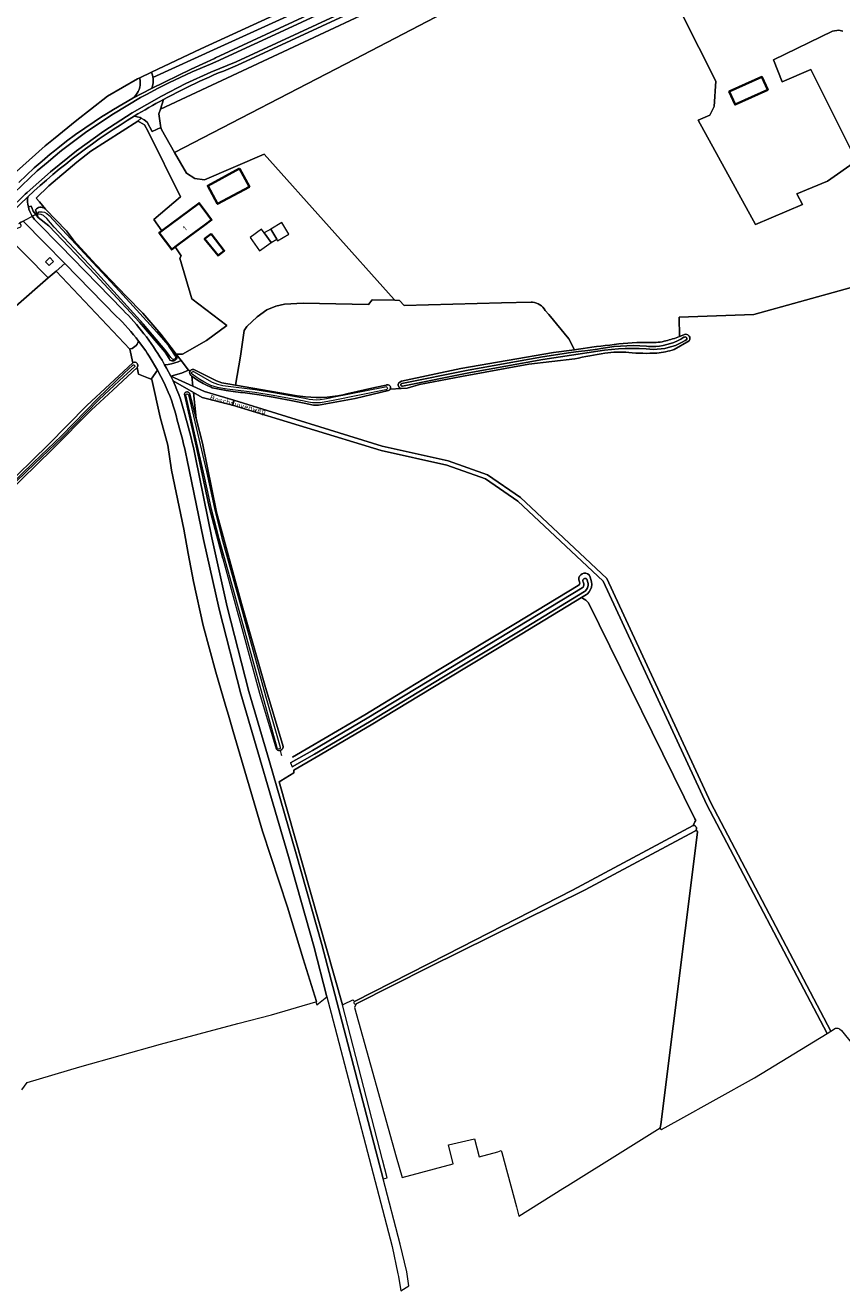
# Model space of a CAD drawing. Header units: metres. Extents: x 178952 to 185583, y 415201 to 419317.
# Tile 14 of 165: x 180721 to 181001, y 417312 to 417745. Entities that reach past the tile are written whole.
import ezdxf
from ezdxf.enums import TextEntityAlignment as Align

# ---------------------------------------------------------------- set-up
doc = ezdxf.new("R2010")
doc.units = ezdxf.units.M
for name, color, linetype, lineweight in [('B-XX-GR-BEPLANTING_CULTUUR_BOSPLANTSOEN-GV', 253, 'Continuous', 18), ('B-XX-GR-BOS_GEMENGD-GV', 253, 'Continuous', 13), ('B-XX-GR-BOUWLAND-GV', 253, 'Continuous', 13), ('B-XX-GR-GRAS-GV', 253, 'Continuous', 13), ('B-XX-GR-HOUTOPSTAND_LOOF-GV', 253, 'Continuous', 13), ('B-XX-KW-KUNSTWERK_DUIKER-G', 252, 'Continuous', 18), ('B-XX-OG-BEBOUWING-GV', 252, 'Continuous', 35), ('B-XX-OG-BEBOUWING-T18', 252, 'Continuous', 18), ('B-XX-OG-BEBOUWING_LAGE TRAFO-GV', 252, 'Continuous', 18), ('B-XX-OG-BEBOUWING_OVERBOUWING-GV', 252, 'Continuous', 18), ('B-XX-OG-BEBOUWING_SCHUUR-GV', 252, 'Continuous', 35), ('B-XX-OG-TERREIN_CULTUURSCHEIDING-GV', 253, 'Continuous', 18), ('B-XX-OG-TERREIN_ERF-GV', 253, 'Continuous', 18), ('B-XX-OG-TOPOGRAFIE-T18', 253, 'Continuous', 18), ('B-XX-OG-WATER-GV', 253, 'Continuous', 18), ('B-XX-OG-WATER_GREPPEL-GV', 253, 'Continuous', 18), ('B-XX-OG-WATER_SLOOT-GV', 253, 'Continuous', 18), ('B-XX-OG-WEG-GV', 253, 'Continuous', 18), ('B-XX-VH-VERHARDING_ASFALT-GV', 251, 'Continuous', 18), ('B-XX-VH-VERHARDING_FUNDERING_ZAND-GV', 251, 'Continuous', 18), ('B-XX-VH-VERHARDING_HALFVERHARDING_GRIND-GV', 251, 'Continuous', 18)]:
    doc.layers.add(name, color=color, linetype=linetype, lineweight=lineweight)
doc.styles.add('NLCS-ISO-M-T18', font='NLCS-ISO.ttf', dxfattribs={"height": 1.8})

msp = doc.modelspace()

# ---------------------------------------------------------------- linework, layer by layer
at = {"layer": 'B-XX-GR-BEPLANTING_CULTUUR_BOSPLANTSOEN-GV'}
for points in [[(180922.857, 417798.63), (180944.052, 417809.451), (180963.412, 417819.35), (180974.613, 417824.929), (180981.386, 417829.721), (180982.573, 417831.9), (180981.494, 417833.203), (180980.338, 417829.926), (180975.203, 417826.766), (180964.143, 417820.841), (180938.863, 417809.387), (180909.041, 417795.364), (180880.404, 417781.934), (180781.457, 417736.51), (180764.525, 417728.506), (180764.783, 417727.767), (180764.963, 417727.005), (180765.012, 417726.708), (180787.007, 417736.73)], [(180908.269, 417771.67), (180980.895, 417807.065), (180978.745, 417810.987), (180977.881, 417812.979), (180968.432, 417808.418), (180907.534, 417781.323), (180892.003, 417774.142), (180767.556, 417715.768), (180767.093, 417714.256), (180767.586, 417710.219), (180767.764, 417709.513), (180767.922, 417708.883), (180772.443, 417700.945), (180834.034, 417732.953)], [(180727.979, 417670.073), (180720.581, 417677.477), (180719.411, 417676.898), (180719.569, 417676.666), (180719.892, 417676.191), (180719.887, 417676.118), (180719.817, 417675.814), (180719.673, 417675.538), (180719.463, 417675.308), (180718.27, 417674.922), (180717.51, 417674.68), (180716.65, 417674.452), (180715.815, 417674.148), (180715.01, 417673.771), (180714.242, 417673.322), (180729.204, 417658.088), (180731.921, 417660.463), (180734.865, 417663.037)], [(180729.759, 417665.039), (180730.992, 417663.758), (180729.848, 417662.657), (180729.523, 417662.344), (180728.29, 417663.625), (180728.628, 417663.95)]]:
    msp.add_lwpolyline(points, close=True, dxfattribs=at)
at = {"layer": 'B-XX-GR-BOS_GEMENGD-GV'}
for points in [[(180908.269, 417771.67), (180834.034, 417732.953), (180772.443, 417700.945), (180776.457, 417693.897), (180779.344, 417692.106), (180782.639, 417691.669), (180803.045, 417700.457), (180847.521, 417650.703), (180847.744, 417650.454), (180849.298, 417650.42), (180851.006, 417648.645), (180884.25, 417649.522), (180894.437, 417649.794), (180894.864, 417649.773), (180895.523, 417649.674), (180896.166, 417649.497), (180896.782, 417649.244), (180897.364, 417648.92), (180897.903, 417648.528), (180898.391, 417648.074), (180898.821, 417647.565), (180899.187, 417647.009), (180900.412, 417645.53), (180907.289, 417637.229), (180909.239, 417633.54), (180910.602, 417633.753)], [(180951.453, 417712.089), (180955.461, 417713.782), (180957.001, 417716.689), (180957.605, 417725.454), (180940.261, 417759.799)], [(181001.015, 417742.458), (180999.622, 417742.88), (180997.502, 417742.483), (180977.285, 417732.686), (180980.203, 417725.224), (180990.041, 417729.388), (181005.71, 417698.11), (180995.791, 417691.216), (180985.261, 417686.883), (180987.203, 417683.207), (180971.086, 417676.372), (180951.453, 417712.089)], [(180945.065, 417638.016), (180945.014, 417644.623), (180970.557, 417645.548), (181079.911, 417675.879)], [(180713.344, 417585.485), (180729.211, 417601.062), (180742.358, 417614.417), (180758.156, 417629.066), (180757.139, 417633.76), (180731.921, 417660.463), (180729.204, 417658.088), (180614.78, 417558.053), (180631.573, 417531.703), (180637.27, 417532.014), (180637.863, 417532.246), (180638.405, 417532.847), (180638.8, 417533.501), (180639.365, 417534.11), (180640.135, 417534.429), (180641.148, 417534.497), (180644.452, 417534.613), (180662.867, 417534.845), (180663.541, 417534.778), (180664.322, 417535.13), (180665.172, 417535.861), (180667.012, 417537.761), (180673.989, 417545.084), (180679.102, 417550.051)], [(180889.847, 417581.783), (180878.728, 417589.391), (180865.543, 417594.078), (180843.062, 417599.107), (180792.212, 417614.522), (180781.84, 417617.17), (180778.895, 417618.861), (180779.765, 417610.008), (180781.947, 417601.618), (180786.797, 417577.956), (180795.287, 417546.698), (180803.327, 417518.744), (180809.529, 417497.849), (180809.522, 417497.583), (180809.441, 417497.271), (180809.285, 417496.989), (180809.066, 417496.753), (180808.795, 417496.579), (180808.49, 417496.476), (180808.866, 417495.113), (180808.954, 417494.792)], [(180913.602, 417550.013), (180913.265, 417549.771), (180911.612, 417548.769), (180911.98, 417548.533), (180913.038, 417547.872), (180913.964, 417546.946), (180950.411, 417473.127), (180950.681, 417472.543), (180950.414, 417472.034), (180949.771, 417470.808), (180950.054, 417470.814), (180950.327, 417470.741), (180950.569, 417470.595), (180950.761, 417470.387), (180950.887, 417470.134), (180950.938, 417469.856), (180950.909, 417469.575), (180950.803, 417469.312), (180950.739, 417469.215), (180951.289, 417468.736), (180951.257, 417468.479), (180938.704, 417368.495), (180938.564, 417367.379), (180938.539, 417367.182), (180939.009, 417366.846), (180944.54, 417369.927), (180970.725, 417384.511), (180995.576, 417399.673), (180954.466, 417477.85), (180919.001, 417554.395), (180889.847, 417581.783)], [(180812.704, 417494.201), (180818.85, 417497.713), (180837.55, 417508.702), (180852.451, 417517.758), (180862.944, 417524.136), (180889.073, 417539.901), (180910.418, 417552.84)], [(180910.932, 417554.099), (180910.649, 417554.854)]]:
    msp.add_lwpolyline(points, dxfattribs=at)
for points in [[(180910.602, 417633.753, -0.013446), (180922.792, 417635.295)], [(180922.792, 417635.295, -0.0488731), (180935.192, 417635.981)], [(180935.192, 417635.981, 0.0818536), (180940.471, 417636.593)], [(180940.471, 417636.593, 0.0233439), (180945.065, 417638.016)], [(180910.649, 417554.854, -0.6712379), (180914.177, 417556.546)], [(180914.177, 417556.546, -0.0950393), (180915.099, 417553.265)], [(180910.418, 417552.84, 0.3987439), (180910.932, 417554.099)], [(180915.099, 417553.265, -0.2242186), (180913.602, 417550.013)]]:
    msp.add_lwpolyline(points, format="xyb", dxfattribs=at)
at = {"layer": 'B-XX-GR-BOUWLAND-GV'}
msp.add_lwpolyline([(180720.145, 417380.324), (180721.955, 417382.861), (180740.062, 417388.291), (180767.651, 417395.963), (180794.06, 417403.044), (180805.567, 417405.995), (180820.752, 417410.522), (180820.911, 417410.569), (180816.443, 417425.174), (180811.026, 417442.879), (180802.469, 417468.845), (180792.437, 417502.925), (180790.817, 417508.512), (180789.937, 417511.548), (180786.535, 417523.285), (180782.257, 417539.219), (180778.864, 417554.267), (180777.128, 417563.817), (180775.618, 417572.119), (180771.339, 417592.331), (180770.159, 417600.888), (180767.503, 417610.478), (180764.7, 417623.314), (180764.43, 417623.427), (180763.488, 417623.822), (180760.127, 417625.232), (180759.609, 417627.498), (180756.295, 417624.425), (180751.256, 417619.753), (180743.847, 417612.883), (180730.721, 417599.549), (180714.858, 417583.975)], dxfattribs=at)
at = {"layer": 'B-XX-GR-GRAS-GV'}
for points in [[(180767.192, 417673.552), (180768.039, 417674.183), (180765.311, 417678.085), (180774.412, 417685.803), (180763.422, 417708.199), (180762.139, 417710.456), (180760.55, 417711.35), (180759.879, 417711.728), (180743.832, 417701.443), (180739.035, 417697.694), (180729.368, 417689.606), (180725.134, 417685.329), (180726.211, 417684.116), (180728.33, 417681.633), (180735.434, 417674.165), (180737.805, 417670.985), (180745.566, 417662.623), (180755.879, 417651.845), (180761.522, 417646.063), (180767.744, 417638.883), (180771.181, 417634.412), (180773.012, 417632.031), (180775.121, 417632.021), (180783.328, 417636.746), (180790.246, 417641.853), (180778.29, 417650.92), (180774.196, 417664.902), (180774.657, 417665.615), (180772.629, 417668.679), (180771.462, 417667.81)], [(180729.204, 417658.088), (180714.242, 417673.322), (180708.6, 417668.19), (180688.566, 417647.728), (180657.266, 417615.865), (180626.673, 417586.211), (180592.568, 417552.057), (180587.867, 417547.248), (180587.134, 417546.451), (180587.017, 417545.894), (180587.144, 417545.009), (180587.191, 417544.92), (180587.905, 417543.57), (180600.176, 417528.446), (180601.07, 417527.617), (180601.517, 417527.274), (180601.978, 417527.023), (180602.472, 417526.846), (180602.988, 417526.745), (180603.512, 417526.724), (180610.068, 417527.649), (180632.167, 417530.728), (180631.573, 417531.703), (180614.78, 417558.053)], [(180902.051, 417632.606), (180908.321, 417633.391), (180909.239, 417633.54), (180907.289, 417637.229), (180900.412, 417645.53), (180899.187, 417647.009), (180898.821, 417647.565), (180898.391, 417648.074), (180897.903, 417648.528), (180897.364, 417648.92), (180896.782, 417649.244), (180896.166, 417649.497), (180895.523, 417649.674), (180894.864, 417649.773), (180894.437, 417649.794), (180884.25, 417649.522), (180851.006, 417648.645), (180849.298, 417650.42), (180847.744, 417650.454), (180840.059, 417650.623), (180838.718, 417648.963), (180816.443, 417649.491), (180810.055, 417649.147), (180807.044, 417648.413), (180803.99, 417647.14), (180800.67, 417644.83), (180797.086, 417641.484), (180796.282, 417640.085), (180795.014, 417631.374), (180793.213, 417621.424), (180814.391, 417617.783), (180815.393, 417617.627), (180817.22, 417617.408), (180819.054, 417617.267), (180820.893, 417617.207), (180822.732, 417617.227), (180824.569, 417617.326), (180826.4, 417617.506), (180828.222, 417617.764), (180830.03, 417618.102), (180831.387, 417618.409), (180840.972, 417620.581), (180844.762, 417621.403), (180844.948, 417621.486), (180845.228, 417621.537), (180845.511, 417621.509), (180845.775, 417621.403), (180845.914, 417621.307), (180846.106, 417621.097), (180846.233, 417620.843), (180846.277, 417620.649), (180846.272, 417620.364), (180846.189, 417620.092), (180849.95, 417620.266), (180849.23, 417620.639), (180848.842, 417621.465), (180848.865, 417621.789), (180849.081, 417622.206), (180850.044, 417622.764), (180870.372, 417627.12)], [(180913.964, 417546.946), (180913.038, 417547.872), (180911.98, 417548.533), (180911.612, 417548.769), (180891.194, 417536.393), (180865.068, 417520.629), (180839.654, 417505.183), (180820.906, 417494.165), (180813.192, 417489.771), (180813.223, 417488.769), (180808.733, 417486.052), (180808.218, 417485.74), (180829.893, 417409.495), (180830.263, 417409.679), (180833.352, 417411.217), (180833.963, 417410.634), (180865.576, 417426.678), (180908.54, 417448.653), (180949.771, 417470.808), (180950.414, 417472.034), (180950.681, 417472.543), (180950.411, 417473.127)]]:
    msp.add_lwpolyline(points, close=True, dxfattribs=at)
at = {"layer": 'B-XX-GR-HOUTOPSTAND_LOOF-GV'}
for points in [[(181079.911, 417675.879), (180970.557, 417645.548), (180945.014, 417644.623), (180945.065, 417638.016), (180946.553, 417638.579)], [(180948.389, 417636.608), (180943.325, 417633.646)], [(180909.289, 417630.438), (180893.596, 417628.628), (180870.579, 417624.369), (180856.223, 417621.634), (180852.013, 417620.445), (180849.95, 417620.266), (180846.189, 417620.092), (180846.044, 417619.865), (180845.831, 417619.676), (180845.575, 417619.553), (180834.181, 417616.846), (180821.687, 417614.531), (180819.895, 417614.595), (180816.717, 417615.234), (180811.57, 417616.328), (180810.969, 417616.44), (180806.169, 417617.287), (180801.356, 417618.056), (180796.531, 417618.745), (180795.667, 417618.86), (180794.933, 417618.93), (180792.496, 417619.217), (180790.07, 417619.584), (180787.657, 417620.029), (180785.26, 417620.552), (180784.955, 417620.677), (180783.556, 417621.298), (180782.192, 417621.991), (180780.866, 417622.755), (180779.581, 417623.587), (180778.342, 417624.485), (180778.681, 417621.034), (180782.68, 417619.202), (180792.712, 417616.292), (180843.452, 417600.557), (180865.96, 417595.522), (180879.414, 417590.739), (180890.79, 417582.955), (180920.24, 417555.29), (180955.811, 417478.515), (180996.859, 417400.456), (180998.477, 417401.443), (180999.23, 417401.494), (180999.878, 417401.252), (181000.504, 417400.695), (181015.991, 417381.402)]]:
    msp.add_lwpolyline(points, dxfattribs=at)
for points in [[(180946.553, 417638.579, -0.5849171), (180948.675, 417637.506)], [(180948.675, 417637.506, -0.1778655), (180948.389, 417636.608)], [(180919.586, 417632.358, 0.0112544), (180909.289, 417630.438)], [(180927.768, 417632.605, 0.0558551), (180919.586, 417632.358)], [(180937.367, 417632.412, -0.0411481), (180927.768, 417632.605)], [(180943.325, 417633.646, -0.069173), (180937.367, 417632.412)]]:
    msp.add_lwpolyline(points, format="xyb", dxfattribs=at)
at = {"layer": 'B-XX-KW-KUNSTWERK_DUIKER-G'}
msp.add_lwpolyline([(180725.747, 417680.196), (180719.069, 417676.651)], dxfattribs=at)
at = {"layer": 'B-XX-OG-BEBOUWING-GV'}
for points in [[(180975.313, 417722.401), (180973.312, 417726.868), (180962.126, 417721.856), (180964.127, 417717.389)], [(180794.616, 417695.531), (180783.762, 417689.617), (180787.16, 417683.384), (180798.012, 417689.298)], [(180782.69, 417676.16), (180785.102, 417677.965), (180783.81, 417679.702), (180780.83, 417683.711), (180768.039, 417674.183), (180767.192, 417673.552), (180771.462, 417667.81), (180772.629, 417668.679), (180777.57, 417672.361)]]:
    msp.add_lwpolyline(points, close=True, dxfattribs=at)
at = {"layer": 'B-XX-OG-BEBOUWING_LAGE TRAFO-GV'}
msp.add_lwpolyline([(180730.992, 417663.758), (180729.759, 417665.039), (180728.628, 417663.95), (180728.29, 417663.625), (180729.523, 417662.344), (180729.848, 417662.657)], close=True, dxfattribs=at)
at = {"layer": 'B-XX-OG-BEBOUWING_OVERBOUWING-GV'}
for points in [[(180803.1, 417673.477), (180802.207, 417674.725), (180798.245, 417671.892), (180801.476, 417667.373), (180805.438, 417670.206)], [(180805.347, 417674.802), (180803.1, 417673.477), (180805.438, 417670.206), (180807.36, 417671.345)], [(180809.134, 417677.007), (180805.347, 417674.802), (180807.36, 417671.345), (180807.671, 417670.811), (180811.458, 417673.016)]]:
    msp.add_lwpolyline(points, close=True, dxfattribs=at)
at = {"layer": 'B-XX-OG-BEBOUWING_SCHUUR-GV'}
msp.add_lwpolyline([(180784.959, 417673.193), (180782.666, 417671.464), (180787.319, 417665.746), (180789.429, 417667.408)], close=True, dxfattribs=at)
at = {"layer": 'B-XX-OG-TERREIN_CULTUURSCHEIDING-GV'}
msp.add_lwpolyline([(180639.224, 417746.2), (180678.561, 417717.353), (180699.531, 417700.505), (180701.668, 417698.788), (180706.803, 417694.048), (180709.568, 417691.678), (180712.531, 417689.703), (180713.072, 417690.077), (180715.098, 417691.48), (180728.133, 417703.33), (180730.965, 417705.595), (180738.995, 417712.02), (180743.674, 417715.727), (180749.463, 417720.315), (180759.733, 417726.24), (180760.485, 417726.595), (180764.525, 417728.506), (180781.457, 417736.51), (180880.404, 417781.934)], dxfattribs=at)
msp.add_lwpolyline([(180951.257, 417468.479), (180951.289, 417468.736), (180950.739, 417469.215), (180950.539, 417469.014), (180950.318, 417468.888), (180912.86, 417448.76), (180859.376, 417422.291), (180834.555, 417409.78), (180833.928, 417408.569), (180848.257, 417357.519), (180850.268, 417350.352), (180867.739, 417355.086), (180866.073, 417361.536), (180874.99, 417363.663), (180876.634, 417357.497), (180883.008, 417359.224), (180884.132, 417359.621), (180884.326, 417358.906), (180889.362, 417340.345), (180890.023, 417337.596), (180890.129, 417337.155), (180905.273, 417346.605), (180906.927, 417347.637), (180925.717, 417359.363), (180938.564, 417367.379), (180938.704, 417368.495)], close=True, dxfattribs=at)
at = {"layer": 'B-XX-OG-TERREIN_ERF-GV'}
msp.add_lwpolyline([(180940.261, 417759.799), (180957.605, 417725.454), (180957.001, 417716.689), (180955.461, 417713.782), (180951.453, 417712.089), (180971.086, 417676.372), (180987.203, 417683.207), (180985.261, 417686.883), (180995.791, 417691.216), (181005.71, 417698.11), (180990.041, 417729.388), (180980.203, 417725.224), (180977.285, 417732.686), (180997.502, 417742.483), (180999.622, 417742.88), (181001.015, 417742.458)], dxfattribs=at)
for points in [[(180973.312, 417726.868), (180975.313, 417722.401), (180964.127, 417717.389), (180962.126, 417721.856)], [(180772.443, 417700.945), (180767.922, 417708.883), (180767.764, 417709.513), (180764.765, 417708.232), (180763.099, 417711.352), (180761.998, 417712.215), (180761.85, 417712.331), (180761.035, 417712.754), (180759.879, 417711.728), (180760.55, 417711.35), (180762.139, 417710.456), (180763.422, 417708.199), (180774.412, 417685.803), (180765.311, 417678.085), (180768.039, 417674.183), (180780.83, 417683.711), (180783.81, 417679.702), (180785.102, 417677.965), (180782.69, 417676.16), (180777.57, 417672.361), (180772.629, 417668.679), (180774.657, 417665.615), (180774.196, 417664.902), (180778.29, 417650.92), (180790.246, 417641.853), (180783.328, 417636.746), (180775.121, 417632.021), (180773.012, 417632.031), (180774.711, 417629.821), (180777.209, 417626.572), (180777.72, 417626.233), (180777.818, 417626.373), (180777.891, 417626.456), (180778.13, 417626.641), (180778.408, 417626.758), (180778.708, 417626.798), (180779.008, 417626.759), (180779.287, 417626.642), (180786.817, 417622.879), (180788.597, 417622.265), (180790.632, 417621.867), (180793.213, 417621.424), (180795.014, 417631.374), (180796.282, 417640.085), (180797.086, 417641.484), (180800.67, 417644.83), (180803.99, 417647.14), (180807.044, 417648.413), (180810.055, 417649.147), (180816.443, 417649.491), (180838.718, 417648.963), (180840.059, 417650.623), (180847.744, 417650.454), (180847.521, 417650.703), (180803.045, 417700.457), (180782.639, 417691.669), (180779.344, 417692.106), (180776.457, 417693.897)], [(180794.616, 417695.531), (180798.012, 417689.298), (180787.16, 417683.384), (180783.762, 417689.617)]]:
    msp.add_lwpolyline(points, close=True, dxfattribs=at)
at = {"layer": 'B-XX-OG-WATER-GV', "flags": 128}
msp.add_lwpolyline([(180873.014, 417625.677), (180898.432, 417630.202), (180908.144, 417631.726), (180917.228, 417633.02), (180919.456, 417633.356), (180921.825, 417633.636), (180924.202, 417633.836), (180926.585, 417633.956), (180928.97, 417633.996), (180931.355, 417633.956), (180933.738, 417633.836), (180934.999, 417633.706), (180936.266, 417633.655), (180937.533, 417633.685), (180938.796, 417633.794), (180940.05, 417633.983), (180941.289, 417634.25), (180942.509, 417634.595), (180943.704, 417635.017), (180944.871, 417635.513), (180946.004, 417636.081), (180947.099, 417636.72), (180947.598, 417637.043), (180947.633, 417637.266), (180947.589, 417637.488), (180947.471, 417637.681), (180947.294, 417637.821), (180947.079, 417637.891), (180946.853, 417637.883), (180946.618, 417637.78), (180945.523, 417637.134), (180944.391, 417636.559), (180943.224, 417636.056), (180942.028, 417635.628), (180940.807, 417635.275), (180939.567, 417635), (180938.312, 417634.804), (180937.047, 417634.687), (180935.777, 417634.65), (180934.507, 417634.692), (180933.807, 417634.75), (180931.593, 417634.881), (180929.376, 417634.933), (180927.158, 417634.904), (180924.942, 417634.795), (180922.732, 417634.606), (180920.53, 417634.338), (180918.34, 417633.991), (180917.073, 417633.753), (180913.803, 417633.275), (180910.523, 417632.876), (180908.003, 417632.624), (180898.282, 417631.098), (180872.846, 417626.57), (180850.109, 417622.03), (180849.944, 417621.925), (180849.834, 417621.763), (180849.796, 417621.57), (180849.838, 417621.378), (180849.953, 417621.219), (180850.121, 417621.118), (180850.355, 417621.096)], close=True, dxfattribs=at)
msp.add_lwpolyline([(180812.691, 417490.861), (180820.304, 417495.203), (180839.038, 417506.213), (180864.446, 417521.655), (180890.573, 417537.42), (180912.643, 417550.797), (180912.83, 417550.931, 0.2558579), (180913.874, 417553.612), (180913.46, 417555.098, 0.7634917), (180912.128, 417554.113), (180912.387, 417553.419, -0.255332), (180911.865, 417552.08), (180889.797, 417538.703), (180863.669, 417522.939), (180838.269, 417507.5), (180819.552, 417496.501), (180812.065, 417492.224)], format="xyb", close=True, dxfattribs=at)
at = {"layer": 'B-XX-OG-WATER_GREPPEL-GV'}
msp.add_lwpolyline([(180912.86, 417448.76), (180950.318, 417468.888), (180950.539, 417469.014), (180950.739, 417469.215), (180950.803, 417469.312), (180950.909, 417469.575), (180950.938, 417469.856), (180950.887, 417470.134), (180950.761, 417470.387), (180950.569, 417470.595), (180950.327, 417470.741), (180950.054, 417470.814), (180949.771, 417470.808), (180908.54, 417448.653), (180865.576, 417426.678), (180833.963, 417410.634), (180833.822, 417410.488), (180833.747, 417410.3), (180833.751, 417410.097), (180833.832, 417409.911), (180833.978, 417409.77), (180834.167, 417409.695), (180834.37, 417409.699), (180834.555, 417409.78), (180859.376, 417422.291)], close=True, dxfattribs=at)
at = {"layer": 'B-XX-OG-WATER_SLOOT-GV'}
for points in [[(180728.33, 417681.633), (180727.989, 417681.905), (180727.604, 417682.109), (180727.189, 417682.241), (180726.756, 417682.294), (180726.321, 417682.267), (180725.898, 417682.162), (180725.501, 417681.981), (180725.144, 417681.731), (180724.822, 417681.399), (180725.766, 417678.823), (180729.45, 417675.954), (180745.302, 417659.292), (180760.462, 417642.972), (180769.225, 417632.739), (180770.533, 417630.56), (180770.857, 417630.021), (180771.174, 417629.829), (180771.501, 417629.727), (180771.843, 417629.704), (180772.181, 417629.76), (180772.497, 417629.893), (180772.773, 417630.095), (180772.995, 417630.356), (180773.151, 417630.661), (180773.232, 417630.994), (180773.234, 417631.336), (180772.841, 417631.925), (180771.181, 417634.412), (180767.744, 417638.883), (180761.522, 417646.063), (180755.879, 417651.845), (180745.566, 417662.623), (180737.805, 417670.985), (180735.434, 417674.165)], [(180727.915, 417680.557), (180728.712, 417680.138), (180729.479, 417679.487), (180753.631, 417653.527), (180766.406, 417639.588), (180770.083, 417635.156), (180770.559, 417634.44), (180771.115, 417633.605), (180772.409, 417631.658), (180772.608, 417631.359), (180772.729, 417631.1), (180772.748, 417630.859), (180772.687, 417630.625), (180772.554, 417630.424), (180772.362, 417630.276), (180772.133, 417630.199), (180771.892, 417630.2), (180771.663, 417630.28), (180771.187, 417630.901), (180769.994, 417632.456), (180769.154, 417633.551), (180761.761, 417642.323), (180744.919, 417660.843), (180731.198, 417675.513), (180728.677, 417678.37), (180727.574, 417679.395), (180726.833, 417679.833), (180725.642, 417679.878), (180725.727, 417680.319), (180726.022, 417680.658), (180727.087, 417680.744)], [(180850.355, 417621.096), (180850.121, 417621.118), (180849.953, 417621.219), (180849.838, 417621.378), (180849.796, 417621.57), (180849.834, 417621.763), (180849.944, 417621.925), (180850.109, 417622.03), (180872.846, 417626.57), (180898.282, 417631.098), (180908.003, 417632.624), (180910.523, 417632.876), (180913.803, 417633.275), (180917.073, 417633.753), (180918.34, 417633.991), (180920.53, 417634.338), (180922.732, 417634.606), (180924.942, 417634.795), (180927.158, 417634.904), (180929.376, 417634.933), (180931.593, 417634.881), (180933.807, 417634.75), (180934.507, 417634.692), (180935.777, 417634.65), (180937.047, 417634.687), (180938.312, 417634.804), (180939.567, 417635), (180940.807, 417635.275), (180942.028, 417635.628), (180943.224, 417636.056), (180944.391, 417636.559), (180945.523, 417637.134), (180946.618, 417637.78), (180946.853, 417637.883), (180947.079, 417637.891), (180947.294, 417637.821), (180947.471, 417637.681), (180947.589, 417637.488), (180947.633, 417637.266), (180947.598, 417637.043), (180947.099, 417636.72), (180946.004, 417636.081), (180944.871, 417635.513), (180943.704, 417635.017), (180942.509, 417634.595), (180941.289, 417634.25), (180940.05, 417633.983), (180938.796, 417633.794), (180937.533, 417633.685), (180936.266, 417633.655), (180934.999, 417633.706), (180933.738, 417633.836), (180931.355, 417633.956), (180928.97, 417633.996), (180926.585, 417633.956), (180924.202, 417633.836), (180921.825, 417633.636), (180919.456, 417633.356), (180917.228, 417633.02), (180908.144, 417631.726), (180898.432, 417630.202), (180873.014, 417625.677)], [(180786.817, 417622.879), (180779.287, 417626.642), (180779.008, 417626.759), (180778.708, 417626.798), (180778.408, 417626.758), (180778.13, 417626.641), (180777.891, 417626.456), (180777.818, 417626.373), (180777.72, 417626.233), (180777.603, 417625.955), (180777.562, 417625.655), (180777.6, 417625.355), (180777.716, 417625.076), (180777.901, 417624.837), (180778.046, 417624.715), (180778.342, 417624.485), (180779.581, 417623.587), (180780.866, 417622.755), (180782.192, 417621.991), (180783.556, 417621.298), (180784.955, 417620.677), (180785.26, 417620.552), (180787.657, 417620.029), (180790.07, 417619.584), (180792.496, 417619.217), (180794.933, 417618.93), (180795.667, 417618.86), (180796.531, 417618.745), (180801.356, 417618.056), (180806.169, 417617.287), (180810.969, 417616.44), (180811.57, 417616.328), (180816.717, 417615.234), (180819.895, 417614.595), (180821.687, 417614.531), (180834.181, 417616.846), (180845.575, 417619.553), (180845.831, 417619.676), (180846.044, 417619.865), (180846.189, 417620.092), (180846.272, 417620.364), (180846.277, 417620.649), (180846.233, 417620.843), (180846.106, 417621.097), (180845.914, 417621.307), (180845.775, 417621.403), (180845.511, 417621.509), (180845.228, 417621.537), (180844.948, 417621.486), (180844.762, 417621.403), (180840.972, 417620.581), (180831.387, 417618.409), (180830.03, 417618.102), (180828.222, 417617.764), (180826.4, 417617.506), (180824.569, 417617.326), (180822.732, 417617.227), (180820.893, 417617.207), (180819.054, 417617.267), (180817.22, 417617.408), (180815.393, 417617.627), (180814.391, 417617.783), (180793.213, 417621.424), (180790.632, 417621.867), (180788.597, 417622.265)], [(180785.085, 417622.603), (180785.317, 417622.479), (180786.174, 417622.08), (180787.063, 417621.754), (180787.975, 417621.505), (180788.906, 417621.333), (180789.847, 417621.241), (180799.995, 417619.963), (180806.287, 417618.932), (180816.944, 417616.999), (180818.452, 417616.661), (180819.673, 417616.458), (180821.001, 417616.437), (180822.262, 417616.509), (180823.692, 417616.763), (180825.685, 417617.117), (180826.489, 417617.261), (180844.493, 417620.884), (180844.7, 417620.913), (180844.904, 417620.862), (180845.074, 417620.74), (180845.187, 417620.563), (180845.226, 417620.357), (180845.186, 417620.152), (180845.072, 417619.976), (180844.901, 417619.854), (180844.71, 417619.806), (180826.694, 417616.18), (180822.39, 417615.415), (180821.023, 417615.337), (180819.573, 417615.36), (180818.241, 417615.582), (180816.726, 417615.922), (180806.1, 417617.849), (180799.837, 417618.875), (180790.432, 417620.059), (180789.71, 417620.15), (180789.504, 417620.172), (180788.302, 417620.346), (180787.113, 417620.599), (180785.944, 417620.93), (180784.798, 417621.337), (180783.888, 417621.772), (180782.453, 417622.53), (180781.058, 417623.357), (180779.705, 417624.252), (180778.398, 417625.213), (180778.348, 417625.273), (180778.266, 417625.458), (180778.261, 417625.659), (180778.334, 417625.847), (180778.374, 417625.901), (180778.531, 417626.027), (180778.725, 417626.082), (180778.925, 417626.059), (180779.101, 417625.96)], [(180786.797, 417577.956), (180781.947, 417601.618), (180779.765, 417610.008), (180777.519, 417618.647), (180777.493, 417618.692), (180777.32, 417618.896), (180777.095, 417619.04), (180776.838, 417619.111), (180776.57, 417619.104), (180776.317, 417619.018), (180776.1, 417618.862), (180775.939, 417618.648), (180775.847, 417618.397), (180775.834, 417618.13), (180775.9, 417617.871), (180780.023, 417599.608), (180784.307, 417579.812), (180788.932, 417562.081), (180793.19, 417546.661), (180795.446, 417538.323), (180801.46, 417516.098), (180807.175, 417496.99), (180807.395, 417496.754), (180807.665, 417496.579), (180807.97, 417496.476), (180808.292, 417496.452), (180808.49, 417496.476), (180808.795, 417496.579), (180809.066, 417496.753), (180809.285, 417496.989), (180809.441, 417497.271), (180809.522, 417497.583), (180809.529, 417497.849), (180803.327, 417518.744), (180795.287, 417546.698)], [(180794.912, 417546.665), (180803.499, 417515.103), (180808.591, 417497.541), (180808.577, 417497.33), (180808.487, 417497.138), (180808.333, 417496.993), (180808.137, 417496.915), (180807.925, 417496.915), (180807.728, 417496.993), (180807.574, 417497.137), (180807.474, 417497.373), (180793.92, 417546.388), (180789.245, 417563.135), (180787.646, 417568.863), (180785.088, 417578.99), (180783.787, 417584.972), (180782.324, 417591.7), (180780.989, 417597.559), (180776.399, 417617.707), (180776.319, 417617.876), (180776.317, 417618.063), (180776.392, 417618.234), (180776.531, 417618.359), (180776.71, 417618.415), (180776.895, 417618.392), (180777.055, 417618.295), (180777.167, 417618.12), (180780.261, 417604.969), (180783.33, 417591.924), (180786.091, 417579.225), (180788.642, 417569.128)]]:
    msp.add_lwpolyline(points, close=True, dxfattribs=at)
for points in [[(180946.553, 417638.579), (180945.065, 417638.016)], [(180943.325, 417633.646), (180948.389, 417636.608)], [(180910.602, 417633.753), (180909.239, 417633.54), (180908.321, 417633.391), (180902.051, 417632.606), (180870.372, 417627.12), (180850.044, 417622.764), (180849.081, 417622.206), (180848.865, 417621.789), (180848.842, 417621.465), (180849.23, 417620.639), (180849.95, 417620.266), (180852.013, 417620.445), (180856.223, 417621.634), (180870.579, 417624.369), (180893.596, 417628.628), (180909.289, 417630.438)], [(180711.295, 417582.589), (180724.204, 417594.967), (180733.748, 417604.028), (180746.16, 417616.816), (180755.149, 417625.473), (180758.094, 417628.309), (180758.271, 417628.377), (180758.465, 417628.369), (180758.639, 417628.285), (180758.752, 417628.16), (180758.818, 417627.978), (180758.807, 417627.785), (180756.123, 417625.303), (180755.11, 417624.366), (180750.2, 417619.826), (180746.532, 417616.435), (180734.123, 417603.65), (180724.572, 417594.582), (180711.671, 417582.212)], [(180714.858, 417583.975), (180730.721, 417599.549), (180743.847, 417612.883), (180751.256, 417619.753), (180756.295, 417624.425), (180759.609, 417627.498), (180759.75, 417627.716), (180759.842, 417627.994), (180759.855, 417628.287), (180759.789, 417628.572), (180759.648, 417628.829), (180759.444, 417629.039), (180759.271, 417629.149), (180758.994, 417629.245), (180758.702, 417629.263), (180758.415, 417629.202), (180758.156, 417629.066), (180742.358, 417614.417), (180729.211, 417601.062), (180713.344, 417585.485)], [(180812.065, 417492.224), (180819.552, 417496.501), (180838.269, 417507.5), (180863.669, 417522.939), (180889.797, 417538.703), (180911.865, 417552.08)], [(180910.418, 417552.84), (180889.073, 417539.901), (180862.944, 417524.136), (180852.451, 417517.758), (180837.55, 417508.702), (180818.85, 417497.713), (180812.704, 417494.201)], [(180910.649, 417554.854), (180910.932, 417554.099)], [(180912.387, 417553.419), (180912.128, 417554.113)], [(180913.46, 417555.098), (180913.874, 417553.612)], [(180912.83, 417550.931), (180912.643, 417550.797), (180890.573, 417537.42), (180864.446, 417521.655), (180839.038, 417506.213), (180820.304, 417495.203), (180812.691, 417490.861)], [(180891.194, 417536.393), (180911.612, 417548.769), (180913.265, 417549.771), (180913.602, 417550.013)], [(180813.192, 417489.771), (180820.906, 417494.165), (180839.654, 417505.183), (180865.068, 417520.629), (180891.194, 417536.393)]]:
    msp.add_lwpolyline(points, dxfattribs=at)
for points in [[(180948.675, 417637.506, 0.5849171), (180946.553, 417638.579)], [(180922.792, 417635.295, 0.013446), (180910.602, 417633.753)], [(180935.192, 417635.981, 0.0488731), (180922.792, 417635.295)], [(180940.471, 417636.593, -0.0818536), (180935.192, 417635.981)], [(180945.065, 417638.016, -0.0233439), (180940.471, 417636.593)], [(180948.389, 417636.608, 0.1778655), (180948.675, 417637.506)], [(180909.289, 417630.438, -0.0112544), (180919.586, 417632.358)], [(180919.586, 417632.358, -0.0558551), (180927.768, 417632.605)], [(180927.768, 417632.605, 0.0411481), (180937.367, 417632.412)], [(180937.367, 417632.412, 0.069173), (180943.325, 417633.646)], [(180914.177, 417556.546, 0.6712379), (180910.649, 417554.854)], [(180915.099, 417553.265, 0.0950393), (180914.177, 417556.546)], [(180910.932, 417554.099, -0.3987439), (180910.418, 417552.84)], [(180911.865, 417552.08, 0.255332), (180912.387, 417553.419)], [(180912.128, 417554.113, -0.7634917), (180913.46, 417555.098)], [(180913.874, 417553.612, -0.2558579), (180912.83, 417550.931)], [(180913.602, 417550.013, 0.2242186), (180915.099, 417553.265)]]:
    msp.add_lwpolyline(points, format="xyb", dxfattribs=at)
at = {"layer": 'B-XX-OG-WEG-GV'}
for points in [[(180964.75, 417816.166), (180963.412, 417819.35), (180944.052, 417809.451), (180922.857, 417798.63), (180787.007, 417736.73), (180765.012, 417726.708), (180765.045, 417726.451), (180765.09, 417725.67), (180765.055, 417724.888), (180764.94, 417724.114), (180764.747, 417723.356), (180764.582, 417722.878), (180778.042, 417729.475), (180786.053, 417733.183), (180786.465, 417733.373)], [(180778.342, 417624.485), (180778.046, 417624.715), (180777.901, 417624.837), (180777.716, 417625.076), (180777.6, 417625.355), (180777.562, 417625.655), (180777.603, 417625.955), (180777.72, 417626.233), (180777.209, 417626.572), (180774.767, 417625.57), (180771.116, 417624.499), (180778.681, 417621.034)]]:
    msp.add_lwpolyline(points, close=True, dxfattribs=at)
for points in [[(180892.003, 417774.142), (180907.534, 417781.323), (180926.374, 417790.138), (180967.307, 417810.767), (180967.225, 417810.937), (180954.941, 417805.437), (180793.978, 417730.817)], [(180768.585, 417719.134), (180767.556, 417715.768), (180892.003, 417774.142)], [(180719.127, 417690.747), (180721.729, 417693.254), (180724.385, 417695.702), (180727.095, 417698.091), (180729.857, 417700.42), (180731.322, 417701.613), (180732.474, 417702.532), (180735.505, 417704.878), (180738.584, 417707.161), (180741.711, 417709.379), (180744.882, 417711.531), (180748.098, 417713.617), (180748.206, 417713.685), (180751.485, 417715.716), (180754.805, 417717.678), (180758.166, 417719.571), (180758.714, 417720.079), (180759.205, 417720.643), (180759.632, 417721.256), (180759.992, 417721.91), (180760.28, 417722.6), (180760.492, 417723.317), (180760.627, 417724.052), (180760.682, 417724.797), (180760.658, 417725.544), (180760.553, 417726.284), (180760.485, 417726.595), (180759.733, 417726.24), (180749.463, 417720.315), (180743.674, 417715.727), (180738.995, 417712.02), (180730.965, 417705.595), (180728.133, 417703.33), (180715.098, 417691.48)], [(180759.879, 417711.728), (180761.035, 417712.754), (180760.621, 417712.969), (180758.625, 417713.433)], [(180722.416, 417682.377), (180723.378, 417682.666), (180723.679, 417681.796), (180724.075, 417680.885), (180725.766, 417678.823), (180724.822, 417681.399), (180725.144, 417681.731), (180725.501, 417681.981), (180725.898, 417682.162), (180726.321, 417682.267), (180726.756, 417682.294), (180727.189, 417682.241), (180727.604, 417682.109), (180727.989, 417681.905), (180728.33, 417681.633), (180726.211, 417684.116), (180725.134, 417685.329), (180729.368, 417689.606), (180739.035, 417697.694), (180743.832, 417701.443), (180759.879, 417711.728)], [(180745.302, 417659.292), (180729.45, 417675.954), (180725.766, 417678.823), (180724.075, 417680.885), (180723.679, 417681.796), (180723.378, 417682.666), (180722.416, 417682.377)], [(180725.653, 417676.955), (180733.258, 417669.218), (180754.708, 417647.164)], [(180734.865, 417663.037), (180731.921, 417660.463), (180757.139, 417633.76), (180757.342, 417633.812), (180757.878, 417634.004), (180758.382, 417634.269), (180758.844, 417634.603), (180759.254, 417634.998), (180759.605, 417635.446), (180759.89, 417635.939), (180760.103, 417636.467)], [(180752.605, 417644.945), (180734.865, 417663.037)], [(180768.123, 417629.965), (180769.016, 417628.401), (180769.083, 417628.406), (180770.242, 417628.533), (180771.39, 417628.739), (180772.521, 417629.024), (180773.629, 417629.385), (180774.711, 417629.821), (180773.012, 417632.031), (180771.181, 417634.412), (180772.841, 417631.925), (180773.234, 417631.336), (180773.232, 417630.994), (180773.151, 417630.661), (180772.995, 417630.356), (180772.773, 417630.095), (180772.497, 417629.893), (180772.181, 417629.76), (180771.843, 417629.704), (180771.501, 417629.727), (180771.174, 417629.829), (180770.857, 417630.021), (180770.533, 417630.56), (180769.225, 417632.739), (180760.462, 417642.972), (180745.302, 417659.292)], [(180768.892, 417622.178), (180766.595, 417626.602), (180764.43, 417623.427), (180764.7, 417623.314), (180767.503, 417610.478), (180770.159, 417600.888), (180771.339, 417592.331), (180775.618, 417572.119), (180777.128, 417563.817), (180778.864, 417554.267), (180782.257, 417539.219), (180786.535, 417523.285), (180789.937, 417511.548), (180790.817, 417508.512), (180792.437, 417502.925), (180802.469, 417468.845), (180811.026, 417442.879), (180816.443, 417425.174), (180820.911, 417410.569), (180820.752, 417410.522), (180821.07, 417409.44), (180824.515, 417412.18), (180820.002, 417429.469), (180811.372, 417460.25), (180795.08, 417515.791)], [(180788.932, 417562.081), (180784.307, 417579.812), (180780.023, 417599.608), (180775.9, 417617.871), (180775.834, 417618.13), (180775.847, 417618.397), (180775.939, 417618.648), (180776.1, 417618.862), (180776.317, 417619.018), (180776.57, 417619.104), (180776.838, 417619.111), (180777.095, 417619.04), (180777.32, 417618.896), (180777.493, 417618.692), (180777.519, 417618.647), (180779.765, 417610.008), (180778.895, 417618.861), (180771.902, 417622.875)], [(180795.08, 417515.791), (180787.622, 417544.802), (180782.34, 417568.601), (180776.61, 417596.311)], [(180779.56, 417596.66), (180785.15, 417569.173), (180790.38, 417545.601), (180797.852, 417516.611), (180804.75, 417492.975), (180814.06, 417461.08), (180822.78, 417430.079), (180843.734, 417349.947), (180845.186, 417350.327), (180843.591, 417356.423), (180829.893, 417409.495), (180808.218, 417485.74), (180808.733, 417486.052), (180813.223, 417488.769), (180813.192, 417489.771)]]:
    msp.add_lwpolyline(points, dxfattribs=at)
for points in [[(180793.978, 417730.817, 0.0314562), (180768.585, 417719.134)], [(180758.625, 417713.433, 0.0515087), (180722.226, 417685.842)], [(180722.226, 417685.842, 0.0854378), (180722.416, 417682.377)], [(180722.416, 417682.377, 0.158089), (180725.653, 417676.955)], [(180754.708, 417647.164, -0.0628478), (180768.123, 417629.965)], [(180760.103, 417636.467, 0.0349265), (180752.605, 417644.945)], [(180773.33, 417609.419, 0.0517143), (180768.892, 417622.178)], [(180771.902, 417622.875, -0.0512637), (180776.24, 417610.159)], [(180776.61, 417596.311, 0.0222932), (180773.33, 417609.419)], [(180776.24, 417610.159, -0.0226639), (180779.56, 417596.66)]]:
    msp.add_lwpolyline(points, format="xyb", dxfattribs=at)
at = {"layer": 'B-XX-VH-VERHARDING_ASFALT-GV'}
for points in [[(180964.75, 417816.166), (180786.465, 417733.373), (180786.053, 417733.183), (180778.042, 417729.475), (180764.582, 417722.878), (180758.166, 417719.571), (180754.805, 417717.678), (180751.485, 417715.716), (180748.206, 417713.685), (180748.098, 417713.617), (180744.882, 417711.531), (180741.711, 417709.379), (180738.584, 417707.161), (180735.505, 417704.878), (180732.474, 417702.532), (180731.322, 417701.613), (180729.857, 417700.42), (180727.095, 417698.091), (180724.385, 417695.702), (180721.729, 417693.254), (180719.127, 417690.747)], [(180954.941, 417805.437), (180967.225, 417810.937), (180969.654, 417812.024), (180969.136, 417813.216), (180954.402, 417806.62), (180793.47, 417732.014), (180784.808, 417728.46), (180776.303, 417724.545), (180767.968, 417720.279), (180757.95, 417714.544), (180748.274, 417708.322), (180738.93, 417701.611), (180729.943, 417694.428), (180721.976, 417687.358), (180721.338, 417686.792), (180710.41, 417676.145), (180711.247, 417675.303), (180714.195, 417678.225), (180722.226, 417685.842)], [(180965.298, 417814.987), (180812.762, 417744.152), (180786.572, 417731.99), (180784.688, 417731.209), (180778.42, 417728.612), (180770.423, 417724.884), (180766.594, 417722.867), (180763.054, 417721.003), (180760.811, 417719.822), (180751.483, 417714.254), (180742.466, 417708.195), (180733.786, 417701.662), (180730.947, 417699.277), (180729.17, 417697.784), (180725.468, 417694.674), (180717.535, 417687.252)], [(180717.535, 417687.252), (180725.468, 417694.674), (180729.17, 417697.784), (180730.947, 417699.277), (180733.786, 417701.662), (180742.466, 417708.195), (180751.483, 417714.254), (180760.811, 417719.822), (180763.054, 417721.003), (180766.594, 417722.867), (180770.423, 417724.884), (180778.42, 417728.612), (180784.688, 417731.209), (180786.572, 417731.99), (180812.762, 417744.152), (180965.298, 417814.987)], [(180721.338, 417686.792), (180721.976, 417687.358), (180729.943, 417694.428), (180738.93, 417701.611), (180748.274, 417708.322), (180757.95, 417714.544), (180767.968, 417720.279), (180776.303, 417724.545), (180784.808, 417728.46), (180793.47, 417732.014), (180954.402, 417806.62)], [(180793.978, 417730.817), (180954.941, 417805.437)], [(180722.226, 417685.842), (180714.195, 417678.225)], [(180720.581, 417677.477), (180727.979, 417670.073), (180734.865, 417663.037), (180752.605, 417644.945)], [(180754.708, 417647.164), (180733.258, 417669.218), (180725.653, 417676.955)], [(180760.103, 417636.467), (180762.547, 417633.108), (180763.029, 417632.401), (180763.724, 417631.353), (180766.595, 417626.602), (180768.892, 417622.178)], [(180771.902, 417622.875), (180771.116, 417624.499), (180769.668, 417627.259), (180769.016, 417628.401), (180768.123, 417629.965)], [(180776.61, 417596.311), (180782.34, 417568.601), (180787.622, 417544.802), (180795.08, 417515.791), (180811.372, 417460.25), (180820.002, 417429.469), (180824.515, 417412.18), (180825.974, 417406.59), (180846.802, 417326.79), (180848.833, 417317.488), (180849.04, 417316.539), (180849.824, 417311.676), (180852.554, 417313.343), (180851.82, 417318.118), (180849.58, 417327.589), (180843.734, 417349.947), (180822.78, 417430.079)], [(180822.78, 417430.079), (180814.06, 417461.08), (180804.75, 417492.975), (180797.852, 417516.611), (180790.38, 417545.601), (180785.15, 417569.173), (180779.56, 417596.66)]]:
    msp.add_lwpolyline(points, dxfattribs=at)
for points in [[(180768.585, 417719.134, -0.0314562), (180793.978, 417730.817)], [(180758.625, 417713.433, -0.0129588), (180768.585, 417719.134)], [(180722.226, 417685.842, -0.0515087), (180758.625, 417713.433)], [(180722.416, 417682.377, -0.0854378), (180722.226, 417685.842)], [(180725.653, 417676.955, -0.158089), (180722.416, 417682.377)], [(180768.123, 417629.965, 0.0628478), (180754.708, 417647.164)], [(180752.605, 417644.945, -0.0349265), (180760.103, 417636.467)], [(180768.892, 417622.178, -0.0517143), (180773.33, 417609.419)], [(180776.24, 417610.159, 0.0512637), (180771.902, 417622.875)], [(180773.33, 417609.419, -0.0222932), (180776.61, 417596.311)], [(180779.56, 417596.66, 0.0226639), (180776.24, 417610.159)]]:
    msp.add_lwpolyline(points, format="xyb", dxfattribs=at)
at = {"layer": 'B-XX-VH-VERHARDING_FUNDERING_ZAND-GV'}
for points in [[(180765.09, 417725.67), (180765.045, 417726.451), (180765.012, 417726.708), (180764.963, 417727.005), (180764.783, 417727.767), (180764.525, 417728.506), (180760.485, 417726.595), (180760.553, 417726.284), (180760.658, 417725.544), (180760.682, 417724.797), (180760.627, 417724.052), (180760.492, 417723.317), (180760.28, 417722.6), (180759.992, 417721.91), (180759.632, 417721.256), (180759.205, 417720.643), (180758.714, 417720.079), (180758.166, 417719.571), (180764.582, 417722.878), (180764.747, 417723.356), (180764.94, 417724.114), (180765.055, 417724.888)], [(180774.711, 417629.821), (180773.629, 417629.385), (180772.521, 417629.024), (180771.39, 417628.739), (180770.242, 417628.533), (180769.083, 417628.406), (180769.016, 417628.401), (180769.668, 417627.259), (180771.116, 417624.499), (180774.767, 417625.57), (180777.209, 417626.572)], [(180782.68, 417619.202), (180778.681, 417621.034), (180771.116, 417624.499), (180771.902, 417622.875), (180778.895, 417618.861), (180781.84, 417617.17), (180792.212, 417614.522), (180792.712, 417616.292)], [(180920.24, 417555.29), (180890.79, 417582.955), (180879.414, 417590.739), (180865.96, 417595.522), (180843.452, 417600.557), (180792.712, 417616.292), (180792.212, 417614.522), (180843.062, 417599.107), (180865.543, 417594.078), (180878.728, 417589.391), (180889.847, 417581.783), (180919.001, 417554.395), (180954.466, 417477.85), (180995.576, 417399.673), (180996.859, 417400.456), (180955.811, 417478.515)]]:
    msp.add_lwpolyline(points, close=True, dxfattribs=at)
at = {"layer": 'B-XX-VH-VERHARDING_HALFVERHARDING_GRIND-GV'}
msp.add_lwpolyline([(180768.585, 417719.134, 0.0129588), (180758.625, 417713.433)], format="xyb", dxfattribs=at)
for points in [[(180767.093, 417714.256), (180767.556, 417715.768), (180768.585, 417719.134)], [(180758.625, 417713.433), (180760.621, 417712.969), (180761.035, 417712.754), (180761.85, 417712.331), (180761.998, 417712.215), (180763.099, 417711.352), (180764.765, 417708.232), (180767.764, 417709.513), (180767.586, 417710.219), (180767.093, 417714.256)]]:
    msp.add_lwpolyline(points, dxfattribs=at)
msp.add_lwpolyline([(180766.595, 417626.602), (180763.724, 417631.353), (180763.029, 417632.401), (180762.547, 417633.108), (180760.103, 417636.467), (180759.89, 417635.939), (180759.605, 417635.446), (180759.254, 417634.998), (180758.844, 417634.603), (180758.382, 417634.269), (180757.878, 417634.004), (180757.342, 417633.812), (180757.139, 417633.76), (180758.156, 417629.066), (180758.415, 417629.202), (180758.702, 417629.263), (180758.994, 417629.245), (180759.271, 417629.149), (180759.444, 417629.039), (180759.648, 417628.829), (180759.789, 417628.572), (180759.855, 417628.287), (180759.842, 417627.994), (180759.75, 417627.716), (180759.609, 417627.498), (180760.127, 417625.232), (180763.488, 417623.822), (180764.43, 417623.427)], close=True, dxfattribs=at)

# ---------------------------------------------------------------- texts
at = {"layer": 'B-XX-OG-BEBOUWING-T18', "style": 'NLCS-ISO-M-T18'}
msp.add_text('1', height=1.8, rotation=36.7, dxfattribs=at).set_placement((180775.947, 417675.024), align=Align.MIDDLE_CENTER)
at = {"layer": 'B-XX-OG-TOPOGRAFIE-T18', "style": 'NLCS-ISO-M-T18'}
msp.add_text('Boschduivenweg', height=1.8, rotation=345.7, dxfattribs=at).set_placement((180794.115, 417614.734), align=Align.MIDDLE_CENTER)

doc.saveas('drawing.dxf')
